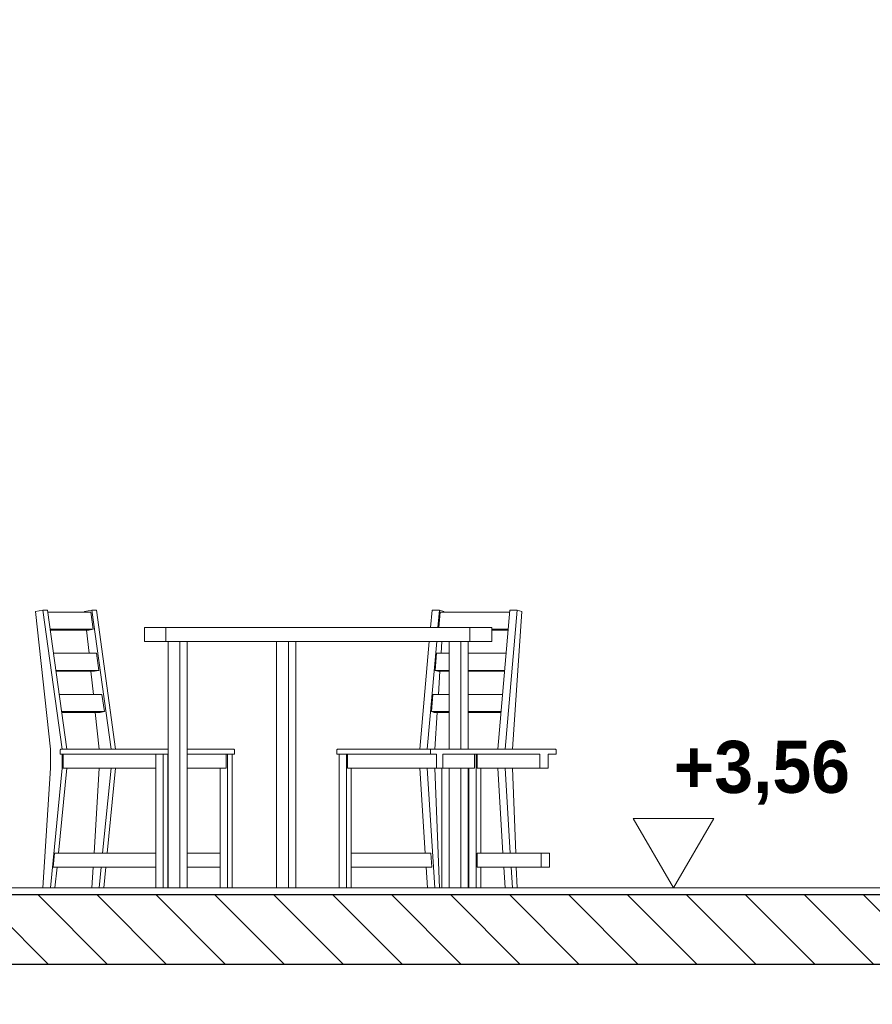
# Model space of a CAD drawing. Header units: millimetres. Extents: x -4481 to 79246, y -53000 to 18468.
# Tile 12 of 79: x 25936 to 28390, y 3225 to 6060. Entities that reach past the tile are written whole.
import ezdxf

# ---------------------------------------------------------------- set-up
doc = ezdxf.new("R2010")
doc.units = ezdxf.units.MM
doc.header["$MEASUREMENT"] = 0
for name, color, linetype in [('Nouveau_2D - Cotations pour 100ème', 7, 'Continuous'), ('Nouveau__Sols - Dalles', 7, 'Continuous'), ('Nouveau_Equip - Mobiliers', 7, 'Continuous')]:
    doc.layers.add(name, color=color, linetype=linetype)
doc.styles.add('STYLE_GENERE_1', font='GOTHIC.TTF')
doc.styles.add('STYLE_GENERE_2', font='arial.ttf')
doc.dimstyles.new('STYLE_GENERE__1', dxfattribs={"dimtxt": 150, "dimasz": 95, "dimexe": 0.18, "dimexo": 5896.211516, "dimgap": 0, "dimtad": 1, "dimlfac": 0.001, "dimzin": 0, "dimdsep": 46, "dimtxsty": 'STYLE_GENERE_2', "dimblk": 'ARROWHEAD_6', "dimblk1": 'ARROWHEAD_6', "dimblk2": 'ARROWHEAD_6', "dimcen": 0.09, "dimclrd": 7, "dimclre": 7, "dimclrt": 7, "dimazin": 0, "dimtfac": 1, "dimtdec": 4, "dimtmove": 0, "dimatfit": 3, "dimfxl": 0, "dimtolj": 1, "dimtzin": 0, "dimarcsym": 0})
doc.dimstyles.new('STYLE_GENERE__10', dxfattribs={"dimtxt": 175, "dimasz": 95, "dimexe": 0.18, "dimexo": 30247.210424, "dimgap": 0, "dimtad": 1, "dimlfac": 0.001, "dimzin": 0, "dimdsep": 46, "dimtxsty": 'STYLE_GENERE_2', "dimblk": 'ARROWHEAD_6', "dimblk1": 'ARROWHEAD_6', "dimblk2": 'ARROWHEAD_6', "dimcen": 0.09, "dimclrd": 1, "dimclre": 1, "dimclrt": 1, "dimazin": 0, "dimtfac": 1, "dimtdec": 4, "dimtmove": 0, "dimatfit": 3, "dimfxl": 0, "dimtolj": 1, "dimtzin": 0, "dimarcsym": 0})
doc.dimstyles.new('STYLE_GENERE__2', dxfattribs={"dimtxt": 150, "dimasz": 95, "dimexe": 0.18, "dimexo": 5896.211516, "dimgap": 0, "dimtad": 1, "dimlfac": 0.001, "dimzin": 0, "dimdsep": 46, "dimtxsty": 'STYLE_GENERE_2', "dimblk": 'ARROWHEAD_6', "dimblk1": 'ARROWHEAD_6', "dimblk2": 'ARROWHEAD_6', "dimcen": 0.09, "dimclrd": 7, "dimclre": 7, "dimclrt": 7, "dimazin": 0, "dimtfac": 1, "dimtdec": 4, "dimtmove": 2, "dimatfit": 3, "dimfxl": 0, "dimtolj": 1, "dimtzin": 0, "dimarcsym": 0})
doc.dimstyles.new('STYLE_GENERE__3', dxfattribs={"dimtxt": 150, "dimasz": 95, "dimexe": 0.18, "dimexo": 21916.318027, "dimgap": 0, "dimtad": 1, "dimlfac": 0.001, "dimzin": 0, "dimdsep": 46, "dimtxsty": 'STYLE_GENERE_2', "dimblk": 'ARROWHEAD_6', "dimblk1": 'ARROWHEAD_6', "dimblk2": 'ARROWHEAD_6', "dimcen": 0.09, "dimclrd": 7, "dimclre": 7, "dimclrt": 7, "dimazin": 0, "dimtfac": 1, "dimtdec": 4, "dimtmove": 0, "dimatfit": 3, "dimfxl": 0, "dimtolj": 1, "dimtzin": 0, "dimarcsym": 0})
doc.dimstyles.new('STYLE_GENERE__4', dxfattribs={"dimtxt": 150, "dimasz": 95, "dimexe": 0.18, "dimexo": 21916.318027, "dimgap": 0, "dimtad": 1, "dimlfac": 0.001, "dimzin": 0, "dimdsep": 46, "dimtxsty": 'STYLE_GENERE_2', "dimblk": 'ARROWHEAD_6', "dimblk1": 'ARROWHEAD_6', "dimblk2": 'ARROWHEAD_6', "dimcen": 0.09, "dimclrd": 7, "dimclre": 7, "dimclrt": 7, "dimazin": 0, "dimtfac": 1, "dimtdec": 4, "dimtmove": 2, "dimatfit": 3, "dimfxl": 0, "dimtolj": 1, "dimtzin": 0, "dimarcsym": 0})
doc.dimstyles.new('STYLE_GENERE__5', dxfattribs={"dimtxt": 150, "dimasz": 95, "dimexe": 0.18, "dimexo": 21959.829925, "dimgap": 0, "dimtad": 1, "dimlfac": 0.001, "dimzin": 0, "dimdsep": 46, "dimtxsty": 'STYLE_GENERE_2', "dimblk": 'ARROWHEAD_6', "dimblk1": 'ARROWHEAD_6', "dimblk2": 'ARROWHEAD_6', "dimcen": 0.09, "dimclrd": 7, "dimclre": 7, "dimclrt": 7, "dimazin": 0, "dimtfac": 1, "dimtdec": 4, "dimtmove": 0, "dimatfit": 3, "dimfxl": 0, "dimtolj": 1, "dimtzin": 0, "dimarcsym": 0})
doc.dimstyles.new('STYLE_GENERE__6', dxfattribs={"dimtxt": 150, "dimasz": 95, "dimexe": 0.18, "dimexo": 21959.829925, "dimgap": 0, "dimtad": 1, "dimlfac": 0.001, "dimzin": 0, "dimdsep": 46, "dimtxsty": 'STYLE_GENERE_2', "dimblk": 'ARROWHEAD_6', "dimblk1": 'ARROWHEAD_6', "dimblk2": 'ARROWHEAD_6', "dimcen": 0.09, "dimclrd": 7, "dimclre": 7, "dimclrt": 7, "dimazin": 0, "dimtfac": 1, "dimtdec": 4, "dimtmove": 2, "dimatfit": 3, "dimfxl": 0, "dimtolj": 1, "dimtzin": 0, "dimarcsym": 0})
doc.dimstyles.new('STYLE_GENERE__7', dxfattribs={"dimtxt": 150, "dimasz": 95, "dimexe": 0.18, "dimexo": 28568.917041, "dimgap": 0, "dimtad": 1, "dimlfac": 0.001, "dimzin": 0, "dimdsep": 46, "dimtxsty": 'STYLE_GENERE_2', "dimblk": 'ARROWHEAD_6', "dimblk1": 'ARROWHEAD_6', "dimblk2": 'ARROWHEAD_6', "dimcen": 0.09, "dimclrd": 7, "dimclre": 7, "dimclrt": 7, "dimazin": 0, "dimtfac": 1, "dimtdec": 4, "dimtmove": 0, "dimatfit": 3, "dimfxl": 0, "dimtolj": 1, "dimtzin": 0, "dimarcsym": 0})
doc.dimstyles.new('STYLE_GENERE__8', dxfattribs={"dimtxt": 150, "dimasz": 95, "dimexe": 0.18, "dimexo": 28568.917041, "dimgap": 0, "dimtad": 1, "dimlfac": 0.001, "dimzin": 0, "dimdsep": 46, "dimtxsty": 'STYLE_GENERE_2', "dimblk": 'ARROWHEAD_6', "dimblk1": 'ARROWHEAD_6', "dimblk2": 'ARROWHEAD_6', "dimcen": 0.09, "dimclrd": 7, "dimclre": 7, "dimclrt": 7, "dimazin": 0, "dimtfac": 1, "dimtdec": 4, "dimtmove": 2, "dimatfit": 3, "dimfxl": 0, "dimtolj": 1, "dimtzin": 0, "dimarcsym": 0})

# ---------------------------------------------------------------- blocks, each defined once
blk = doc.blocks.new('Élément de coupe_50')
at = {"layer": 'Nouveau__Sols - Dalles', "linetype": 'Continuous', "lineweight": 5}
h = blk.add_hatch(dxfattribs=at)
h.set_pattern_fill('__MAÇONNERIE', style=0, pattern_type=2)
h.set_pattern_definition([(135, (0, 0), (84.8528, 84.8528), [])])
h.paths.add_polyline_path([(24922, 3340), (34267, 3340), (34267, 3540), (24922, 3540)])
at = {"layer": 'Nouveau__Sols - Dalles', "color": 7, "linetype": 'Continuous', "lineweight": 5}
blk.add_line((32613, 3560), (25100, 3560), dxfattribs=at)
at = {"layer": 'Nouveau__Sols - Dalles', "color": 7, "linetype": 'Continuous', "lineweight": 30}
for p, q in [((34267, 3540), (24922, 3540)), ((28850.4, 3340), (25100, 3340))]:
    blk.add_line(p, q, dxfattribs=at)
blk = doc.blocks.new('Élément de coupe_156')
at = {"layer": 'Nouveau_Equip - Mobiliers', "color": 8, "linetype": 'Continuous', "lineweight": 13}
for p, q in [((25981.8, 4355.9), (26002.9, 4360)), ((26024.1, 3960), (25981.8, 4355.9)), ((26002.9, 4360), (26058, 3960)), ((26002.9, 4360), (26016.3, 4360)), ((26016.3, 4360), (26071.3, 3960)), ((26017, 4354.3), (26140.3, 4354.3)), ((26122.6, 4355.9), (26143.8, 4360)), ((26122.8, 4354.3), (26122.6, 4355.9)), ((26140.3, 4354.3), (26147, 4304.9)), ((26143.8, 4360), (26198.8, 3960)), ((26157.1, 4360), (26143.8, 4360)), ((26157.1, 4360), (26212.1, 3960)), ((27122.8, 4360), (27118.5, 4310)), ((27122.8, 4360), (27143.9, 4360)), ((27143.9, 4360), (27139.6, 4310)), ((27142.3, 4310), (27146.1, 4354.3)), ((27157.3, 4355.9), (27143.9, 4360)), ((27146.1, 4354.3), (27346, 4354.3)), ((27157.1, 4354.3), (27157.3, 4355.9)), ((27346.5, 4360), (27311.9, 3960)), ((27367.7, 4360), (27333.1, 3960)), ((27367.7, 4360), (27346.5, 4360)), ((27354.4, 3960), (27381, 4355.9)), ((27381, 4355.9), (27367.7, 4360)), ((26307.6, 4310), (26295.5, 4310)), ((26295.5, 4270), (26295.5, 4310)), ((26353, 4310), (26307.6, 4310)), ((26356.2, 4310), (26353, 4310)), ((27272.9, 4310), (27231.4, 4310)), ((27294.8, 4310), (27272.9, 4310)), ((27294.8, 4270), (27294.8, 4310)), ((26147, 4304.9), (26023.8, 4304.9)), ((26134.5, 4302.5), (26024.2, 4302.5)), ((26135.4, 4235.8), (26128.3, 4302.5)), ((26134.5, 4302.5), (26147, 4304.9)), ((27341.8, 4304.9), (27294.8, 4304.9)), ((27341.6, 4302.5), (27294.8, 4302.5)), ((26307.6, 4270), (26295.5, 4270)), ((26353, 4270), (26307.6, 4270)), ((26356.2, 4270), (26353, 4270)), ((26363.1, 3560), (26363.1, 4270)), ((26397, 3560), (26397, 4270)), ((26418.3, 3560), (26418.3, 4270)), ((26675.6, 3560), (26675.6, 4270)), ((26709.4, 3560), (26709.4, 4270)), ((26730.7, 3560), (26730.7, 4270)), ((27115, 4270), (27088.2, 3960)), ((27136.2, 4270), (27109.3, 3960)), ((27149.2, 4235.8), (27151.5, 4270)), ((27172.1, 3960), (27172.1, 4270)), ((27206, 3960), (27206, 4270)), ((27227.3, 3960), (27227.3, 4270)), ((27272.9, 4270), (27231.4, 4270)), ((27294.8, 4270), (27272.9, 4270)), ((26033.3, 4235.8), (26156.6, 4235.8)), ((26156.6, 4235.8), (26163.3, 4186.5)), ((27131.6, 4186.5), (27135.9, 4235.8)), ((27135.9, 4235.8), (27172.1, 4235.8)), ((27227.3, 4235.8), (27335.8, 4235.8)), ((26163.3, 4186.5), (26040.1, 4186.5)), ((26150.8, 4184.1), (26040.5, 4184.1)), ((26148.1, 4117.4), (26141, 4184.1)), ((26150.8, 4184.1), (26163.3, 4186.5)), ((27172.1, 4186.5), (27131.6, 4186.5)), ((27139.5, 4184.1), (27131.6, 4186.5)), ((27172.1, 4184.1), (27139.5, 4184.1)), ((27141.2, 4117.4), (27145.7, 4184.1)), ((27331.5, 4186.5), (27227.3, 4186.5)), ((27331.3, 4184.1), (27227.3, 4184.1)), ((26049.6, 4117.4), (26172.8, 4117.4)), ((26172.8, 4117.4), (26179.6, 4068)), ((27121.4, 4068), (27125.6, 4117.4)), ((27125.6, 4117.4), (27172.1, 4117.4)), ((27227.3, 4117.4), (27325.5, 4117.4)), ((26179.6, 4068), (26056.4, 4068)), ((26167.1, 4065.6), (26056.7, 4065.6)), ((26164.9, 3960), (26153.6, 4065.6)), ((26167.1, 4065.6), (26179.6, 4068)), ((27172.1, 4068), (27121.4, 4068)), ((27129.3, 4065.6), (27121.4, 4068)), ((27172.1, 4065.6), (27129.3, 4065.6)), ((27130.6, 3960), (27137.7, 4065.6)), ((27321.3, 4068), (27227.3, 4068)), ((27321.1, 4065.6), (27227.3, 4065.6)), ((26024.6, 3950.8), (26024.1, 3960)), ((26024.9, 3941.7), (26024.6, 3950.8)), ((26024.9, 3932.5), (26024.9, 3941.7)), ((26052.9, 3958.1), (26052.6, 3957.4)), ((26052.6, 3957.4), (26052.6, 3957)), ((26052.6, 3957), (26052.6, 3945)), ((26332.6, 3945), (26052.6, 3945)), ((26053.4, 3958.8), (26052.9, 3958.1)), ((26054.1, 3959.4), (26053.4, 3958.8)), ((26055, 3959.8), (26054.1, 3959.4)), ((26056, 3960), (26055, 3959.8)), ((26056.6, 3960), (26056, 3960)), ((26056.6, 3960), (26334.3, 3960)), ((26058, 3945), (26058, 3905)), ((26060.6, 3905), (26060.6, 3945)), ((26327.4, 3560), (26327.4, 3945)), ((26337.4, 3945), (26332.6, 3945)), ((26334.3, 3960), (26338.6, 3960)), ((26342.8, 3945), (26337.4, 3945)), ((26338.6, 3960), (26343.2, 3960)), ((26348.5, 3945), (26342.8, 3945)), ((26343.2, 3960), (26348, 3960)), ((26348, 3960), (26352.5, 3960)), ((26353.8, 3945), (26348.5, 3945)), ((26348.6, 3560), (26348.6, 3945)), ((26352.5, 3960), (26356.5, 3960)), ((26358.5, 3945), (26353.8, 3945)), ((26356.5, 3960), (26359.7, 3960)), ((26362.1, 3945), (26358.5, 3945)), ((26359.7, 3960), (26363.1, 3960)), ((26361.9, 3560), (26361.9, 3945)), ((26363.1, 3945), (26362.1, 3945)), ((26418.3, 3960), (26548.5, 3960)), ((26551.2, 3945), (26418.3, 3945)), ((26530.2, 3905), (26530.2, 3945)), ((26534.4, 3560), (26534.4, 3945)), ((26547.7, 3560), (26547.7, 3945)), ((26548.5, 3960), (26550.5, 3960)), ((26550.5, 3960), (26551.2, 3960)), ((26551.6, 3960), (26551.2, 3960)), ((26553.5, 3945), (26551.2, 3945)), ((26552.4, 3959.8), (26551.6, 3960)), ((26553.1, 3959.4), (26552.4, 3959.8)), ((26553.6, 3958.8), (26553.1, 3959.4)), ((26554.2, 3945), (26553.5, 3945)), ((26554, 3958.1), (26553.6, 3958.8)), ((26554.2, 3957.4), (26554, 3958.1)), ((26554.2, 3957), (26554.2, 3957.4)), ((26554.2, 3945), (26554.2, 3957)), ((26848.8, 3957.4), (26849, 3958.1)), ((26848.8, 3957), (26848.8, 3957.4)), ((26848.8, 3945), (26848.8, 3957)), ((26850.6, 3945), (26848.9, 3945)), ((26849, 3958.1), (26849.4, 3958.8)), ((26849.4, 3958.8), (26850, 3959.4)), ((26850, 3959.4), (26850.7, 3959.8)), ((26853.7, 3945), (26850.6, 3945)), ((26850.7, 3959.8), (26851.4, 3960)), ((26851.4, 3960), (26851.8, 3960)), ((26851.9, 3960), (26853.4, 3960)), ((26853.4, 3960), (26856, 3960)), ((26858, 3945), (26853.7, 3945)), ((26855.3, 3560), (26855.3, 3945)), ((26856, 3960), (26859.8, 3960)), ((27118.1, 3945), (26858, 3945)), ((26859.8, 3960), (27121.7, 3960)), ((26876.5, 3560), (26876.5, 3945)), ((26879.1, 3905), (26879.1, 3945)), ((27245.4, 3905), (27245.4, 3945)), ((27249.6, 3560), (27249.6, 3945)), ((27252.3, 3905), (27252.3, 3945)), ((26024.1, 3905), (26024.6, 3914.2)), ((26024.6, 3914.2), (26024.9, 3923.3)), ((26024.9, 3923.3), (26024.9, 3932.5)), ((26002.9, 3560), (26024.1, 3905)), ((26058, 3905), (26024.1, 3560)), ((26071.3, 3905), (26047.2, 3660)), ((26058, 3905), (26060.6, 3905)), ((26060.6, 3905), (26327.4, 3905)), ((26149.9, 3660), (26164.9, 3905)), ((26198.8, 3905), (26174.7, 3660)), ((26212.1, 3905), (26188, 3660)), ((26363.1, 3905), (26361.9, 3905)), ((26530.2, 3905), (26418.3, 3905)), ((26513.3, 3560), (26513.3, 3905)), ((27135.8, 3905), (26879.1, 3905)), ((26889.8, 3560), (26889.8, 3905)), ((27088.2, 3905), (27103.3, 3660)), ((27109.3, 3905), (27130.6, 3560)), ((27143.9, 3560), (27130.6, 3905)), ((27150.6, 3560), (27150.6, 3905)), ((27245.4, 3905), (27153.6, 3905)), ((27171.8, 3560), (27171.8, 3905)), ((27172.1, 3560), (27172.1, 3905)), ((27206, 3560), (27206, 3905)), ((27227.3, 3560), (27227.3, 3905)), ((27228.4, 3560), (27228.4, 3905)), ((27252.3, 3905), (27433.3, 3905)), ((27262.9, 3660), (27262.9, 3905)), ((27311.9, 3905), (27327.1, 3660)), ((27333.1, 3905), (27348.2, 3660)), ((27363.8, 3660), (27354.4, 3905)), ((26032.6, 3620), (26036.3, 3660)), ((26036.3, 3660), (26327.4, 3660)), ((26363.1, 3660), (26361.9, 3660)), ((26513.3, 3660), (26418.3, 3660)), ((26889.8, 3660), (27119.7, 3660)), ((27119.7, 3660), (27122.6, 3620)), ((27228.4, 3660), (27227.3, 3660)), ((27252.3, 3660), (27437.3, 3660)), ((27252.3, 3620), (27252.3, 3660)), ((26032.6, 3620), (26327.4, 3620)), ((26043.3, 3620), (26037.4, 3560)), ((26143.8, 3560), (26147.4, 3620)), ((26170.8, 3620), (26164.9, 3560)), ((26184.1, 3620), (26178.2, 3560)), ((26363.1, 3620), (26361.9, 3620)), ((26513.3, 3620), (26418.3, 3620)), ((26889.8, 3620), (27122.6, 3620)), ((27105.8, 3620), (27109.5, 3560)), ((27228.4, 3620), (27227.3, 3620)), ((27252.3, 3620), (27437.3, 3620)), ((27262.9, 3560), (27262.9, 3620)), ((27329.5, 3620), (27333.2, 3560)), ((27350.7, 3620), (27354.4, 3560)), ((27367.7, 3560), (27365.4, 3620))]:
    blk.add_line(p, q, dxfattribs=at)
at = {"layer": 'Nouveau_Equip - Mobiliers', "color": 7, "linetype": 'Continuous', "lineweight": 18}
for p, q in [((26356.2, 4310), (26356.2, 4270)), ((27231.4, 4310), (26356.2, 4310)), ((27231.4, 4310), (27231.4, 4270)), ((27231.4, 4270), (26356.2, 4270)), ((27135.8, 3945), (27118.1, 3945)), ((27135.8, 3945), (27135.8, 3905)), ((27153.6, 3945), (27153.6, 3905)), ((27433.3, 3945), (27153.6, 3945)), ((27433.3, 3945), (27433.3, 3905)), ((27456.8, 3945), (27456.8, 3905)), ((27480.1, 3945), (27456.8, 3945)), ((27153.6, 3905), (27135.8, 3905)), ((27456.8, 3905), (27433.3, 3905)), ((27437.3, 3660), (27437.3, 3620)), ((27461.2, 3660), (27437.3, 3660)), ((27461.2, 3660), (27461.2, 3620)), ((27461.2, 3620), (27437.3, 3620))]:
    blk.add_line(p, q, dxfattribs=at)
at = {"layer": 'Nouveau_Equip - Mobiliers', "color": 7, "linetype": 'Continuous', "lineweight": 18, "flags": 128}
blk.add_lwpolyline([(27480.1, 3945), (27480.1, 3957), (27480.1, 3957.4), (27479.8, 3958.1), (27479.1, 3958.8), (27478.3, 3959.4), (27477.2, 3959.8), (27476, 3960), (27475.4, 3960), (27121.7, 3960), (27121.2, 3960), (27120.3, 3959.8), (27119.5, 3959.4), (27118.9, 3958.8), (27118.4, 3958.1), (27118.2, 3957.4), (27118.1, 3957), (27118.1, 3945)], dxfattribs=at)
blk = doc.blocks.new('Cotation_6', base_point=(27818.3, 3560))
at = {"layer": 'Nouveau_2D - Cotations pour 100ème', "color": 7, "linetype": 'Continuous', "lineweight": 13}
for p, q in [((27818.3, 3560), (27702.3, 3760)), ((27702.3, 3760), (27934.3, 3760)), ((27934.3, 3760), (27818.3, 3560)), ((27818.3, 3560), (27668.3, 3560)), ((27818.3, 3560), (27968.3, 3560))]:
    blk.add_line(p, q, dxfattribs=at)
at = {"layer": 'Nouveau_2D - Cotations pour 100ème', "color": 7, "lineweight": 13, "insert": (27818.3, 3800), "char_height": 150, "attachment_point": 7, "style": 'STYLE_GENERE_1'}
blk.add_mtext('{\\A1;\\fCentury Gothic|b1|i0|c0|p0;+3,56}', dxfattribs=at)
blk = doc.blocks.new('*D427')
at = {"layer": 'Nouveau_2D - Cotations pour 100ème', "color": 7, "linetype": 'Continuous', "lineweight": 13}
for p, q in [((30996.5, 3390), (31096.5, 3290)), ((31140.3, 3340), (30952.8, 3340)), ((31046.5, 0), (31046.5, 3340)), ((30996.5, 50), (31096.5, -50)), ((31140.3, 0), (30952.8, 0)), ((31046.5, -75), (31046.5, 0))]:
    blk.add_line(p, q, dxfattribs=at)
at = {"layer": 'Nouveau_2D - Cotations pour 100ème', "color": 7, "lineweight": 13, "char_height": 150, "attachment_point": 7, "rotation": 90, "style": 'STYLE_GENERE_2'}
for s, insert in [('{\\A1;\\fArial|b1|i0|c0|p0;22}', (30972.7, 3318.4)), ('{\\A1;\\fArial|b1|i0|c0|p0;3,34}', (31016.5, 1469.8))]:
    blk.add_mtext(s, dxfattribs=dict(at, insert=insert))
blk = doc.blocks.new('ARROWHEAD_6')
at = {"color": 0, "linetype": 'Continuous', "lineweight": 0}
for p, q in [((-0.5, -0.5), (0.5, 0.5)), ((0, 0), (-1, 0))]:
    blk.add_line(p, q, dxfattribs=at)
blk = doc.blocks.new('*D429')
at = {"layer": 'Nouveau_2D - Cotations pour 100ème', "color": 7, "linetype": 'Continuous', "lineweight": 13}
for p, q in [((30996.5, 3610), (31096.5, 3510)), ((31046.5, 3340), (31046.5, 3560)), ((30996.5, 3390), (31096.5, 3290)), ((31140.3, 3340), (30952.8, 3340))]:
    blk.add_line(p, q, dxfattribs=at)
blk = doc.blocks.new('*D430')
at = {"layer": 'Nouveau_2D - Cotations pour 100ème', "color": 7, "linetype": 'Continuous', "lineweight": 13}
for p, q in [((31046.5, 6864), (31046.5, 6939)), ((31096.5, 6814), (30996.5, 6914)), ((31140.3, 6864), (30952.8, 6864)), ((31046.5, 3560), (31046.5, 6864)), ((30996.5, 3610), (31096.5, 3510)), ((31140.3, 3560), (30952.8, 3560)), ((31046.5, 3340), (31046.5, 3560))]:
    blk.add_line(p, q, dxfattribs=at)
at = {"layer": 'Nouveau_2D - Cotations pour 100ème', "color": 7, "lineweight": 13, "insert": (31016.5, 5011.8), "char_height": 150, "attachment_point": 7, "rotation": 90, "style": 'STYLE_GENERE_2'}
blk.add_mtext('{\\A1;\\fArial|b1|i0|c0|p0;3,30}', dxfattribs=at)
blk = doc.blocks.new('*D431')
at = {"layer": 'Nouveau_2D - Cotations pour 100ème', "color": 7, "linetype": 'Continuous', "lineweight": 13}
for p, q in [((47039, 3390), (47139, 3290)), ((47182.8, 3340), (46995.3, 3340)), ((47089, 0), (47089, 3340)), ((47039, 50), (47139, -50)), ((47182.8, 0), (46995.3, 0)), ((47089, -75), (47089, 0))]:
    blk.add_line(p, q, dxfattribs=at)
at = {"layer": 'Nouveau_2D - Cotations pour 100ème', "color": 7, "lineweight": 13, "char_height": 150, "attachment_point": 7, "rotation": 90, "style": 'STYLE_GENERE_2'}
for s, insert in [('{\\A1;\\fArial|b1|i0|c0|p0;22}', (47015.3, 3318.4)), ('{\\A1;\\fArial|b1|i0|c0|p0;3,34}', (47059, 1469.8))]:
    blk.add_mtext(s, dxfattribs=dict(at, insert=insert))
blk = doc.blocks.new('*D432')
at = {"layer": 'Nouveau_2D - Cotations pour 100ème', "color": 7, "linetype": 'Continuous', "lineweight": 13}
for p, q in [((47039, 3610), (47139, 3510)), ((47089, 3340), (47089, 3560)), ((47039, 3390), (47139, 3290)), ((47182.8, 3340), (46995.3, 3340))]:
    blk.add_line(p, q, dxfattribs=at)
blk = doc.blocks.new('*D433')
at = {"layer": 'Nouveau_2D - Cotations pour 100ème', "color": 7, "linetype": 'Continuous', "lineweight": 13}
for p, q in [((47089, 6864), (47089, 6939)), ((47139, 6814), (47039, 6914)), ((47182.8, 6864), (46995.3, 6864)), ((47089, 3560), (47089, 6864)), ((47039, 3610), (47139, 3510)), ((47182.8, 3560), (46995.3, 3560)), ((47089, 3340), (47089, 3560))]:
    blk.add_line(p, q, dxfattribs=at)
at = {"layer": 'Nouveau_2D - Cotations pour 100ème', "color": 7, "lineweight": 13, "insert": (47059, 5011.8), "char_height": 150, "attachment_point": 7, "rotation": 90, "style": 'STYLE_GENERE_2'}
blk.add_mtext('{\\A1;\\fArial|b1|i0|c0|p0;3,30}', dxfattribs=at)
blk = doc.blocks.new('*D438')
at = {"layer": 'Nouveau_2D - Cotations pour 100ème', "color": 7, "linetype": 'Continuous', "lineweight": 13}
for p, q in [((53685.8, 3390), (53785.8, 3290)), ((53829.5, 3340), (53642, 3340)), ((53735.8, 0), (53735.8, 3340)), ((53685.8, 50), (53785.8, -50)), ((53829.5, 0), (53642, 0)), ((53735.8, -75), (53735.8, 0))]:
    blk.add_line(p, q, dxfattribs=at)
at = {"layer": 'Nouveau_2D - Cotations pour 100ème', "color": 7, "lineweight": 13, "char_height": 150, "attachment_point": 7, "rotation": 90, "style": 'STYLE_GENERE_2'}
for s, insert in [('{\\A1;\\fArial|b1|i0|c0|p0;22}', (53662, 3318.4)), ('{\\A1;\\fArial|b1|i0|c0|p0;3,34}', (53705.8, 1469.8))]:
    blk.add_mtext(s, dxfattribs=dict(at, insert=insert))
blk = doc.blocks.new('*D439')
at = {"layer": 'Nouveau_2D - Cotations pour 100ème', "color": 7, "linetype": 'Continuous', "lineweight": 13}
for p, q in [((53685.8, 3610), (53785.8, 3510)), ((53735.8, 3340), (53735.8, 3560)), ((53685.8, 3390), (53785.8, 3290)), ((53829.5, 3340), (53642, 3340))]:
    blk.add_line(p, q, dxfattribs=at)
blk = doc.blocks.new('*D440')
at = {"layer": 'Nouveau_2D - Cotations pour 100ème', "color": 7, "linetype": 'Continuous', "lineweight": 13}
for p, q in [((53735.8, 6864), (53735.8, 6939)), ((53785.8, 6814), (53685.8, 6914)), ((53829.5, 6864), (53642, 6864)), ((53735.8, 3560), (53735.8, 6864)), ((53685.8, 3610), (53785.8, 3510)), ((53829.5, 3560), (53642, 3560)), ((53735.8, 3340), (53735.8, 3560))]:
    blk.add_line(p, q, dxfattribs=at)
at = {"layer": 'Nouveau_2D - Cotations pour 100ème', "color": 7, "lineweight": 13, "insert": (53705.8, 5011.8), "char_height": 150, "attachment_point": 7, "rotation": 90, "style": 'STYLE_GENERE_2'}
blk.add_mtext('{\\A1;\\fArial|b1|i0|c0|p0;3,30}', dxfattribs=at)
blk = doc.blocks.new('*D443')
at = {"layer": 'Nouveau_2D - Cotations pour 100ème', "color": 7, "linetype": 'Continuous', "lineweight": 13}
for p, q in [((40454.1, 3390), (40554.1, 3290)), ((40504.1, 2661), (40504.1, 3340)), ((40454.1, 2711), (40554.1, 2611))]:
    blk.add_line(p, q, dxfattribs=at)
at = {"layer": 'Nouveau_2D - Cotations pour 100ème', "color": 7, "lineweight": 13, "char_height": 150, "attachment_point": 7, "rotation": 90, "style": 'STYLE_GENERE_2'}
for s, insert in [('{\\A1;\\fArial|b1|i0|c0|p0;22}', (40430.3, 3318.4)), ('{\\A1;\\fArial|b1|i0|c0|p0;68}', (40474.1, 2886.1))]:
    blk.add_mtext(s, dxfattribs=dict(at, insert=insert))
blk = doc.blocks.new('*D444')
at = {"layer": 'Nouveau_2D - Cotations pour 100ème', "color": 7, "linetype": 'Continuous', "lineweight": 13}
for p, q in [((40454.1, 3610), (40554.1, 3510)), ((40504.1, 3340), (40504.1, 3560)), ((40454.1, 3390), (40554.1, 3290)), ((40597.8, 3340), (40410.3, 3340)), ((40504.1, 2661), (40504.1, 3340))]:
    blk.add_line(p, q, dxfattribs=at)
blk = doc.blocks.new('*D445')
at = {"layer": 'Nouveau_2D - Cotations pour 100ème', "color": 7, "linetype": 'Continuous', "lineweight": 13}
for p, q in [((40504.1, 6864), (40504.1, 6939)), ((40554.1, 6814), (40454.1, 6914)), ((40597.8, 6864), (40410.3, 6864)), ((40504.1, 3560), (40504.1, 6864)), ((40454.1, 3610), (40554.1, 3510)), ((40597.8, 3560), (40410.3, 3560)), ((40504.1, 3340), (40504.1, 3560))]:
    blk.add_line(p, q, dxfattribs=at)
at = {"layer": 'Nouveau_2D - Cotations pour 100ème', "color": 7, "lineweight": 13, "insert": (40474.1, 5011.8), "char_height": 150, "attachment_point": 7, "rotation": 90, "style": 'STYLE_GENERE_2'}
blk.add_mtext('{\\A1;\\fArial|b1|i0|c0|p0;3,30}', dxfattribs=at)
blk = doc.blocks.new('*D448')
at = {"layer": 'Nouveau_2D - Cotations pour 100ème', "color": 1, "linetype": 'Continuous', "lineweight": 15}
for p, q in [((24272.3, 8270), (24272.3, 8345)), ((24322.3, 8220), (24222.3, 8320)), ((24366, 8270), (24178.5, 8270)), ((24272.3, 826), (24272.3, 8270)), ((24222.3, 876), (24322.3, 776)), ((24366, 826), (24178.5, 826)), ((24272.3, 751), (24272.3, 826))]:
    blk.add_line(p, q, dxfattribs=at)
at = {"layer": 'Nouveau_2D - Cotations pour 100ème', "color": 1, "lineweight": 15, "insert": (24237.3, 4314.4), "char_height": 175, "attachment_point": 7, "rotation": 90, "style": 'STYLE_GENERE_2'}
blk.add_mtext('{\\A1;\\fArial|b1|i0|c0|p0;7,44}', dxfattribs=at)

msp = doc.modelspace()

# ---------------------------------------------------------------- block references
at = {"layer": 'Nouveau_2D - Cotations pour 100ème', "color": 7, "linetype": 'Continuous', "lineweight": 13}
msp.add_blockref('Cotation_6', (27818.317, 3560), dxfattribs=at)
at = {"layer": 'Nouveau__Sols - Dalles', "lineweight": 0}
msp.add_blockref('Élément de coupe_50', (0, 0), dxfattribs=at)
at = {"layer": 'Nouveau_Equip - Mobiliers', "lineweight": 0}
msp.add_blockref('Élément de coupe_156', (0, 0), dxfattribs=at)

# ---------------------------------------------------------------- dimensions: what is measured, and where the dimension line sits
at = {"layer": 'Nouveau_2D - Cotations pour 100ème', "color": 1, "linetype": 'Continuous', "lineweight": 15}
dim = msp.add_linear_dim(base=(24272.278, 8270), p1=(24267.032, 825.971), p2=(54596, 8270), angle=90, dimstyle='STYLE_GENERE__10', dxfattribs=at)
dim.commit()
dim.dimension.update_dxf_attribs({"geometry": '*D448', "text_midpoint": (24149.778, 4540.982), "dimtype": 160, "text_rotation": 90})
at = {"layer": 'Nouveau_2D - Cotations pour 100ème', "color": 7, "linetype": 'Continuous', "lineweight": 13}
for base, p1, p2, dimstyle, picture, middle in [((31046.503, 6864), (25100, 3560), (25100, 6864), 'STYLE_GENERE__1', '*D430', (30941.503, 5205.997)), ((47089.048, 6864), (25100, 3560), (25100, 6864), 'STYLE_GENERE__3', '*D433', (46984.048, 5205.997)), ((53735.764, 6864), (25100, 3560), (25100, 6864), 'STYLE_GENERE__7', '*D440', (53630.764, 5205.997)), ((40504.092, 6864), (25100, 3560), (25100, 6864), 'STYLE_GENERE__5', '*D445', (40399.092, 5205.997)), ((31046.503, 3560), (25100, 3340), (25100, 3560), 'STYLE_GENERE__2', '*D429', (30897.739, 3432.538)), ((47089.048, 3560), (25100, 3340), (25100, 3560), 'STYLE_GENERE__4', '*D432', (46940.283, 3432.538)), ((53735.764, 3560), (25100, 3340), (25100, 3560), 'STYLE_GENERE__8', '*D439', (53586.999, 3432.538)), ((40504.092, 3560), (25100, 3340), (25100, 3560), 'STYLE_GENERE__6', '*D444', (40355.327, 3432.538)), ((31046.503, 3340), (25100, 0), (25100, 3340), 'STYLE_GENERE__1', '*D427', (30941.503, 1663.997)), ((47089.048, 3340), (25100, 0), (25100, 3340), 'STYLE_GENERE__3', '*D431', (46984.048, 1663.997)), ((53735.764, 3340), (25100, 0), (25100, 3340), 'STYLE_GENERE__7', '*D438', (53630.764, 1663.997)), ((40504.092, 3340), (40064.508, 2661), (25100, 3340), 'STYLE_GENERE__5', '*D443', (40399.092, 3000.246))]:
    dim = msp.add_linear_dim(base=base, p1=p1, p2=p2, angle=90, dimstyle=dimstyle, dxfattribs=at)
    dim.commit()
    dim.dimension.update_dxf_attribs({"geometry": picture, "text_midpoint": middle, "dimtype": 160, "text_rotation": 90})

doc.saveas('drawing.dxf')
